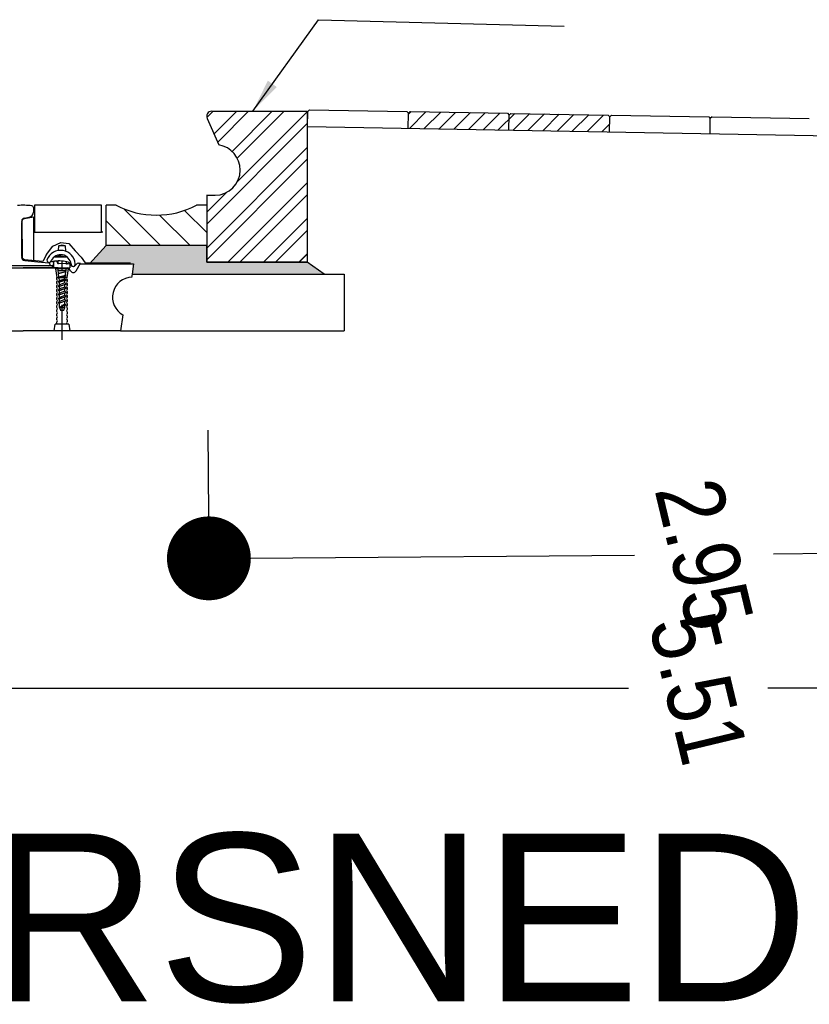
# Model space of a CAD drawing. Header units: millimetres. Extents: x 96940 to 101272, y 432237 to 434659.
# Tile 12 of 256: x 97649.27 to 97651.63, y 432594.75 to 432597.69. Entities that reach past the tile are written whole.
import ezdxf

# ---------------------------------------------------------------- set-up
doc = ezdxf.new("R2010")
doc.units = ezdxf.units.MM
doc.linetypes.add('GWI_DASHED', pattern=[5, 3.5, -1.5])
for name, color, linetype in [('NW_IP_maatvoering', 15, 'Continuous'), ('NW_profiel', 7, 'Continuous'), ('NW_profiel_arcering', 254, 'Continuous')]:
    doc.layers.add(name, color=color, linetype=linetype)
doc.styles.add('Arial Narrow', font='ARIALN.TTF')
doc.styles.add('DSV_ARIAL', font='arial.ttf')
doc.dimstyles.new('DSV_0500', dxfattribs={"dimtxt": 0.8, "dimasz": 0.25, "dimexe": 0, "dimexo": 0.5, "dimgap": 0.1, "dimtad": 0, "dimtih": 1, "dimtoh": 1, "dimdsep": 46, "dimtxsty": 'Arial Narrow', "dimblk": 'DOT', "dimcen": 0.25, "dimaunit": 2, "dimazin": 2, "dimtfac": 1, "dimtmove": 1, "dimatfit": 3, "dimfxl": 1, "dimtolj": 1, "dimtzin": 0, "dimarcsym": 0})

# ---------------------------------------------------------------- blocks, each defined once
blk = doc.blocks.new('_Dot')
at = {"color": 0, "linetype": 'ByBlock', "lineweight": -2}
blk.add_line((-0.5, 0), (-1, 0), dxfattribs=at)
at = {"color": 0, "linetype": 'ByBlock', "const_width": 0.5}
blk.add_lwpolyline([(-0.25, 0, 1), (0.25, 0, 1)], format="xyb", close=True, dxfattribs=at)
blk = doc.blocks.new('*D60')
at = {"layer": 'Defpoints', "color": 0, "transparency": 16777216}
for p in [(97648.5418, 432596.4186), (97654.0518, 432596.4186), (97654.0518, 432595.6927)]:
    blk.add_point(p, dxfattribs=at)
at = {"layer": 'NW_IP_maatvoering', "color": 0, "lineweight": -2, "transparency": 16777216}
for p, q in [((97648.5418, 432595.9186), (97648.5418, 432595.6927)), ((97654.0518, 432595.9186), (97654.0518, 432595.6927)), ((97648.7918, 432595.6927), (97651.0889, 432595.6927)), ((97653.8018, 432595.6927), (97651.5046, 432595.6927))]:
    blk.add_line(p, q, dxfattribs=at)
at = {"layer": 'NW_IP_maatvoering', "color": 0, "lineweight": -2, "transparency": 16777216, "xscale": 0.25, "yscale": 0.25, "zscale": 0.25}
for p, rotation in [((97648.5418, 432595.6927), 180.0000000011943), ((97654.0518, 432595.6927), 1.194311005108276e-09)]:
    blk.add_blockref('_Dot', p, dxfattribs=dict(at, rotation=rotation))
at = {"layer": 'NW_IP_maatvoering', "color": 0, "transparency": 16777216, "insert": (97651.2968, 432595.6927), "char_height": 0.2, "attachment_point": 5, "rotation": 283.4821, "style": 'Arial Narrow'}
blk.add_mtext('\\A1;5.51', dxfattribs=at)
blk = doc.blocks.new('*D61')
at = {"layer": 'Defpoints', "color": 0, "transparency": 16777216}
for p in [(97649.8318, 432596.9621), (97652.7829, 432596.9843), (97652.7896, 432596.1021)]:
    blk.add_point(p, dxfattribs=at)
at = {"layer": 'NW_IP_maatvoering', "color": 0, "lineweight": -2, "transparency": 16777216}
for p, q in [((97649.8355, 432596.4621), (97649.8384, 432596.0799)), ((97652.7867, 432596.4843), (97652.7896, 432596.1021)), ((97650.0884, 432596.0818), (97651.1065, 432596.0895)), ((97652.5396, 432596.1003), (97651.5215, 432596.0926))]:
    blk.add_line(p, q, dxfattribs=at)
at = {"layer": 'NW_IP_maatvoering', "color": 0, "lineweight": -2, "transparency": 16777216, "xscale": 0.25, "yscale": 0.25, "zscale": 0.25}
for p, rotation in [((97652.7896, 432596.1021), 0.4318180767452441), ((97649.8384, 432596.0799), 180.4318180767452)]:
    blk.add_blockref('_Dot', p, dxfattribs=dict(at, rotation=rotation))
at = {"layer": 'NW_IP_maatvoering', "color": 0, "transparency": 16777216, "insert": (97651.314, 432596.091), "char_height": 0.2, "attachment_point": 5, "rotation": 283.4821, "style": 'Arial Narrow'}
blk.add_mtext('\\A1;2.95', dxfattribs=at)

msp = doc.modelspace()

# ---------------------------------------------------------------- hatches: boundary and pattern name
at = {"layer": 'NW_profiel_arcering'}
h = msp.add_hatch(dxfattribs=at)
h.set_pattern_fill('ANSI32', color=256, scale=0.2, angle=-360, style=0)
h.set_pattern_definition([(45, (97639.98898, 432597.13199), (-0.053033, 0.053033), []), (45, (97640.02434, 432597.13199), (-0.053033, 0.053033), [])])
edge = h.paths.add_edge_path()
edge.add_ellipse((97649.85668, 432597.23716), major_axis=(-0.05309, 0.05309), ratio=1, start_angle=135, end_angle=224.93389, ccw=False)
edge.add_line((97649.85668, 432597.16207), (97649.83177, 432597.16207))
edge.add_line((97649.83177, 432597.16207), (97649.83177, 432597.13199))
edge.add_line((97649.83177, 432597.13199), (97649.8323, 432597.13199))
edge.add_line((97649.8323, 432597.13199), (97649.8323, 432597.01699))
edge.add_line((97649.8323, 432597.01699), (97649.83177, 432597.01699))
edge.add_line((97649.83177, 432597.01699), (97649.83177, 432596.96207))
edge.add_line((97649.83177, 432596.96207), (97650.13177, 432596.96207))
edge.add_line((97650.13177, 432596.96207), (97650.13177, 432597.41207))
edge.add_line((97650.13177, 432597.41207), (97650.0163, 432597.41207))
edge.add_line((97650.0163, 432597.41199), (97649.8452, 432597.41199))
edge.add_ellipse((97649.84677, 432597.39707), major_axis=(-0.01061, 0.01061), ratio=1, start_angle=-39.00062, end_angle=69)
edge.add_line((97649.83306, 432597.39097), (97649.86824, 432597.31197))
edge.add_ellipse((97649.855, 432597.23635), major_axis=(-0.05429, 0.05429), ratio=1, start_angle=225.53693, end_angle=305.07189, ccw=False)
h = msp.add_hatch(dxfattribs=at)
h.set_pattern_fill('ANSI32', color=256, scale=0.2, angle=-360, style=0)
h.set_pattern_definition([(45, (97639.98898, 432597.13199), (-0.053033, 0.053033), []), (45, (97640.02434, 432597.13199), (-0.053033, 0.053033), [])])
edge = h.paths.add_edge_path()
edge.add_arc((97649.85668, 432597.23716), 0.07509, -90, -0.06611, ccw=False)
edge.add_line((97649.85668, 432597.16207), (97649.83177, 432597.16207))
edge.add_line((97649.83177, 432597.16207), (97649.83177, 432597.13199))
edge.add_line((97649.83177, 432597.13199), (97649.8323, 432597.13199))
edge.add_line((97649.8323, 432597.13199), (97649.8323, 432597.01699))
edge.add_line((97649.8323, 432597.01699), (97649.83177, 432597.01699))
edge.add_line((97649.83177, 432597.01699), (97649.83177, 432596.96207))
edge.add_line((97649.83177, 432596.96207), (97650.13177, 432596.96207))
edge.add_line((97650.13177, 432596.96207), (97650.13177, 432597.41207))
edge.add_line((97650.13177, 432597.41207), (97650.0163, 432597.41207))
edge.add_line((97650.0163, 432597.41199), (97649.8452, 432597.41199))
edge.add_arc((97649.84677, 432597.39707), 0.015, -264.00062, -156)
edge.add_line((97649.83306, 432597.39097), (97649.86824, 432597.31197))
edge.add_arc((97649.855, 432597.23635), 0.07677, -359.46307, -279.92811, ccw=False)
h = msp.add_hatch(dxfattribs=at)
h.set_pattern_fill('ANSI31', color=1, scale=0.01, angle=-360, style=0)
h.set_pattern_definition([(45, (97544.346676, 432486.512293), (-0.02245064, 0.02245064), [])])
h.paths.add_polyline_path([(97650.55367, 432597.40923), (97650.4382, 432597.41127), (97650.43311, 432597.40636), (97650.43232, 432597.36136), (97650.55367, 432597.35922)])
h.paths.add_polyline_path([(97650.73307, 432597.40107), (97650.72816, 432597.40615), (97650.55367, 432597.40923), (97650.55367, 432597.35922), (97650.73227, 432597.35607)])
h.paths.add_polyline_path([(97651.03302, 432597.39577), (97651.02811, 432597.40086), (97650.73815, 432597.40598), (97650.73307, 432597.40107), (97650.73227, 432597.35607), (97651.03223, 432597.35078)])
at = {"layer": 'NW_profiel_arcering', "ltscale": 0.5}
h = msp.add_hatch(dxfattribs=at)
h.set_pattern_fill('ANSI31', color=1, scale=0.5, angle=-270, style=0)
h.set_pattern_definition([(135, (97639.72779, 432602.116775), (-0.04419417, -0.04419417), [])])
h.paths.add_polyline_path([(97649.83177, 432597.01207), (97649.83177, 432597.13207), (97649.80177, 432597.13207, -0.2450524), (97649.56177, 432597.13207), (97649.53177, 432597.13207), (97649.53177, 432597.01207)])
at = {"layer": 'NW_profiel_arcering'}
msp.add_hatch(color=253, dxfattribs=at).paths.add_polyline_path([(97650.18177, 432596.92706), (97650.13177, 432596.96207), (97649.83177, 432596.96207), (97649.83177, 432597.01207), (97649.53177, 432597.01207), (97649.48301, 432596.95806), (97649.61402, 432596.95806), (97649.60923, 432596.92706)])

# ---------------------------------------------------------------- linework, layer by layer
at = {"layer": 'NW_profiel', "color": 9}
for p, q in [((97649.84677, 432597.41207), (97650.13177, 432597.41207)), ((97649.84677, 432597.41207), (97650.13177, 432597.41207)), ((97650.13177, 432597.41207), (97650.13177, 432596.96207)), ((97650.13177, 432597.41207), (97650.13177, 432596.96207)), ((97650.13237, 432597.36665), (97650.13316, 432597.41165)), ((97650.13825, 432597.41656), (97650.13316, 432597.41165)), ((97650.13825, 432597.41656), (97650.4282, 432597.41144)), ((97650.4282, 432597.41144), (97650.43311, 432597.40636)), ((97650.43232, 432597.36136), (97650.43311, 432597.40636)), ((97650.4382, 432597.41127), (97650.43311, 432597.40636)), ((97650.4382, 432597.41127), (97650.72816, 432597.40615)), ((97650.72816, 432597.40615), (97650.73307, 432597.40107)), ((97650.73227, 432597.35607), (97650.73307, 432597.40107)), ((97650.73815, 432597.40598), (97650.73307, 432597.40107)), ((97650.73815, 432597.40598), (97651.02811, 432597.40086)), ((97649.83306, 432597.39097), (97649.86824, 432597.31197)), ((97649.83306, 432597.39097), (97649.86824, 432597.31197)), ((97651.02811, 432597.40086), (97651.03302, 432597.39577)), ((97651.03223, 432597.35078), (97651.03302, 432597.39577)), ((97651.03811, 432597.40069), (97651.03302, 432597.39577)), ((97651.03811, 432597.40069), (97651.32806, 432597.39557)), ((97651.32806, 432597.39557), (97651.33297, 432597.39048)), ((97651.33218, 432597.34549), (97651.33297, 432597.39048)), ((97651.33806, 432597.39539), (97651.33297, 432597.39048)), ((97651.33806, 432597.39539), (97651.62802, 432597.39028)), ((97650.13237, 432597.36665), (97652.23204, 432597.32962)), ((97649.83172, 432597.16207), (97649.85672, 432597.16207)), ((97649.83172, 432597.16207), (97649.85672, 432597.16207)), ((97649.83177, 432597.16207), (97649.83177, 432596.96207)), ((97649.83177, 432597.16207), (97649.83177, 432596.96207)), ((97649.83177, 432597.13199), (97649.83177, 432597.01199)), ((97649.83177, 432597.13199), (97649.83177, 432597.01199)), ((97649.83177, 432596.96207), (97650.13177, 432596.96207)), ((97649.83177, 432596.96207), (97650.13177, 432596.96207))]:
    msp.add_line(p, q, dxfattribs=at)
at = {"layer": 'NW_profiel', "color": 7}
for p, q in [((97649.31511, 432597.12573), (97649.31511, 432597.11137)), ((97649.28036, 432596.97992), (97649.28036, 432597.08047)), ((97649.28786, 432597.09362), (97649.30306, 432597.09666)), ((97649.28937, 432596.96757), (97649.32804, 432596.9637)), ((97649.32804, 432596.9637), (97649.36166, 432596.96034)), ((97649.36436, 432596.95735), (97649.36436, 432596.95507))]:
    msp.add_line(p, q, dxfattribs=at)
at = {"layer": 'NW_profiel', "color": 1}
for p, q in [((97649.31863, 432597.13207), (97649.31863, 432597.05207)), ((97649.51863, 432597.13207), (97649.31863, 432597.13207)), ((97649.51863, 432597.05207), (97649.51863, 432597.13207)), ((97649.53177, 432597.01207), (97649.53177, 432597.13207)), ((97649.56177, 432597.13207), (97649.53177, 432597.13207)), ((97649.83177, 432597.13207), (97649.80177, 432597.13207)), ((97649.83177, 432597.13207), (97649.83177, 432597.01207)), ((97649.28036, 432597.08392), (97649.28036, 432597.0429)), ((97649.28036, 432596.97992), (97649.28036, 432597.08047)), ((97649.31863, 432597.05207), (97649.51863, 432597.05207)), ((97649.52261, 432597.05207), (97649.51611, 432597.05207)), ((97649.37287, 432597.0099), (97649.3971, 432597.02156)), ((97649.3971, 432597.02156), (97649.42043, 432597.01797)), ((97649.28036, 432597.00724), (97649.28036, 432596.97752)), ((97649.35432, 432596.98507), (97649.37287, 432597.0099)), ((97649.42043, 432597.01797), (97649.44017, 432596.99673)), ((97649.44017, 432596.99673), (97649.45752, 432596.97729)), ((97649.37681, 432596.9643), (97649.37518, 432596.96206)), ((97649.37518, 432596.96206), (97649.37518, 432596.94606)), ((97649.38631, 432596.96353), (97649.38664, 432596.96143)), ((97649.38868, 432596.95855), (97649.38868, 432596.96616)), ((97649.41268, 432596.96433), (97649.41268, 432596.95802)), ((97649.45752, 432596.97729), (97649.46978, 432596.96068)), ((97650.10747, 432596.96351), (97650.13177, 432596.98781)), ((97649.16968, 432596.94606), (97649.28518, 432596.94606)), ((97649.28518, 432596.95206), (97649.19818, 432596.95206)), ((97649.37218, 432596.95206), (97649.28518, 432596.95206)), ((97649.28518, 432596.94606), (97649.40068, 432596.94606)), ((97649.38868, 432596.94606), (97649.28518, 432596.94606)), ((97649.37268, 432596.94606), (97649.37268, 432596.9521)), ((97649.37518, 432596.95506), (97649.37518, 432596.95735)), ((97649.37518, 432596.94606), (97649.38868, 432596.94606)), ((97649.38868, 432596.94606), (97649.4235, 432596.94606)), ((97649.41234, 432596.95802), (97649.39058, 432596.95809)), ((97649.40068, 432596.94606), (97649.41566, 432596.94606)), ((97649.41439, 432596.95802), (97649.41234, 432596.95802)), ((97649.41983, 432596.95802), (97649.41268, 432596.95803)), ((97649.41268, 432596.94606), (97649.41628, 432596.94602)), ((97649.41439, 432596.95802), (97649.41576, 432596.95802)), ((97649.41983, 432596.95802), (97649.41576, 432596.95802)), ((97649.42595, 432596.93627), (97649.42234, 432596.94252)), ((97649.4235, 432596.95712), (97649.4235, 432596.94606)), ((97649.42704, 432596.95352), (97649.42676, 432596.95402)), ((97649.44238, 432596.95605), (97649.44088, 432596.95348)), ((97649.4424, 432596.93625), (97649.45599, 432596.95952)), ((97649.44929, 432596.96002), (97649.45599, 432596.96002)), ((97649.45514, 432596.95806), (97649.60518, 432596.95806)), ((97649.45599, 432596.95952), (97649.45599, 432596.96002)), ((97649.46978, 432596.96068), (97649.60467, 432596.96068)), ((97649.47398, 432596.95806), (97649.48205, 432596.95806)), ((97649.48618, 432596.95806), (97649.50168, 432596.95806)), ((97649.50868, 432596.95806), (97649.52418, 432596.95806)), ((97649.60899, 432596.91681), (97649.61053, 432596.92706)), ((97649.61042, 432596.92726), (97650.24172, 432596.92726)), ((97650.24172, 432596.92726), (97650.24172, 432596.75806)), ((97649.58229, 432596.80547), (97649.57518, 432596.75806)), ((97648.99518, 432596.75806), (97649.28518, 432596.75806)), ((97649.57518, 432596.75806), (97649.28518, 432596.75806)), ((97649.57518, 432596.75806), (97650.24172, 432596.75806))]:
    msp.add_line(p, q, dxfattribs=at)
at = {"layer": 'NW_profiel', "color": 15, "ltscale": 0.03}
for p, q in [((97649.3905, 432596.99729), (97649.39118, 432597.01089)), ((97649.39118, 432597.01089), (97649.40068, 432597.01389)), ((97649.41018, 432597.01089), (97649.39118, 432597.01089)), ((97649.40068, 432597.01389), (97649.41018, 432597.01089)), ((97649.41018, 432597.01089), (97649.41095, 432596.99529)), ((97649.37824, 432596.97889), (97649.41464, 432596.97889)), ((97649.40365, 432596.98389), (97649.38923, 432596.98389)), ((97649.38118, 432596.94306), (97649.38518, 432596.91706)), ((97649.42018, 432596.94306), (97649.38118, 432596.94306)), ((97649.38353, 432596.94306), (97649.38498, 432596.94506)), ((97649.38498, 432596.94506), (97649.41637, 432596.94506)), ((97649.38868, 432596.93765), (97649.38868, 432596.94606)), ((97649.38973, 432596.92971), (97649.38868, 432596.93765)), ((97649.38973, 432596.92971), (97649.38868, 432596.93765)), ((97649.38868, 432596.93765), (97649.41268, 432596.93765)), ((97649.38868, 432596.93765), (97649.41268, 432596.93765)), ((97649.38868, 432596.92865), (97649.41268, 432596.93486)), ((97649.38868, 432596.92865), (97649.41268, 432596.93486)), ((97649.38973, 432596.92971), (97649.41234, 432596.93516)), ((97649.38973, 432596.92971), (97649.41234, 432596.93516)), ((97649.38992, 432596.92832), (97649.41268, 432596.93486)), ((97649.38992, 432596.92832), (97649.41268, 432596.93486)), ((97649.41086, 432596.92401), (97649.41229, 432596.93475)), ((97649.41234, 432596.93516), (97649.41268, 432596.93765)), ((97649.41234, 432596.93516), (97649.41268, 432596.93765)), ((97649.41268, 432596.93486), (97649.41234, 432596.93516)), ((97649.41268, 432596.93486), (97649.41234, 432596.93516)), ((97649.41268, 432596.93765), (97649.41268, 432596.94606)), ((97649.41618, 432596.91706), (97649.42018, 432596.94306)), ((97649.41637, 432596.94506), (97649.41783, 432596.94306)), ((97649.38518, 432596.91706), (97649.41618, 432596.91706)), ((97649.38518, 432596.91106), (97649.38518, 432596.91674)), ((97649.38518, 432596.89906), (97649.38518, 432596.90474)), ((97649.38973, 432596.92971), (97649.38868, 432596.92865)), ((97649.38973, 432596.92971), (97649.38868, 432596.92865)), ((97649.38992, 432596.92832), (97649.38868, 432596.92865)), ((97649.38992, 432596.92832), (97649.38868, 432596.92865)), ((97649.38868, 432596.91615), (97649.41268, 432596.92236)), ((97649.39121, 432596.91868), (97649.38868, 432596.91615)), ((97649.39156, 432596.91538), (97649.38868, 432596.91615)), ((97649.38868, 432596.90365), (97649.41268, 432596.9089)), ((97649.39268, 432596.90765), (97649.38868, 432596.90365)), ((97649.39156, 432596.90288), (97649.38868, 432596.90365)), ((97649.39121, 432596.91868), (97649.38992, 432596.92832)), ((97649.39121, 432596.91868), (97649.41086, 432596.92401)), ((97649.39156, 432596.91538), (97649.41268, 432596.92236)), ((97649.39156, 432596.90288), (97649.39268, 432596.90258)), ((97649.39268, 432596.90765), (97649.39164, 432596.9154)), ((97649.39268, 432596.90765), (97649.40937, 432596.91285)), ((97649.41268, 432596.9089), (97649.39268, 432596.90258)), ((97649.40868, 432596.90765), (97649.39268, 432596.90765)), ((97649.39268, 432596.8964), (97649.39268, 432596.90258)), ((97649.40868, 432596.90098), (97649.40868, 432596.90765)), ((97649.40937, 432596.91285), (97649.41054, 432596.92165)), ((97649.40937, 432596.91285), (97649.41268, 432596.9089)), ((97649.41268, 432596.92236), (97649.41086, 432596.92401)), ((97649.41618, 432596.91074), (97649.41618, 432596.90506)), ((97649.38518, 432596.88706), (97649.38518, 432596.89274)), ((97649.38518, 432596.87506), (97649.38518, 432596.88074)), ((97649.38868, 432596.89115), (97649.41268, 432596.89736)), ((97649.39268, 432596.89515), (97649.38868, 432596.89115)), ((97649.39156, 432596.89038), (97649.38868, 432596.89115)), ((97649.38868, 432596.87865), (97649.41268, 432596.88486)), ((97649.39268, 432596.88265), (97649.38868, 432596.87865)), ((97649.39156, 432596.87788), (97649.38868, 432596.87865)), ((97649.39156, 432596.89038), (97649.39268, 432596.89008)), ((97649.39156, 432596.87788), (97649.39268, 432596.87758)), ((97649.40868, 432596.90098), (97649.39268, 432596.89515)), ((97649.41268, 432596.89736), (97649.39268, 432596.89008)), ((97649.39268, 432596.89515), (97649.39268, 432596.89617)), ((97649.39268, 432596.88265), (97649.39268, 432596.89008)), ((97649.40868, 432596.88848), (97649.39268, 432596.88265)), ((97649.41268, 432596.88486), (97649.39268, 432596.87758)), ((97649.39268, 432596.88265), (97649.39268, 432596.88367)), ((97649.39268, 432596.87015), (97649.39268, 432596.87758)), ((97649.40868, 432596.87598), (97649.39268, 432596.87015)), ((97649.41268, 432596.89736), (97649.40868, 432596.90098)), ((97649.40868, 432596.88848), (97649.40868, 432596.8959)), ((97649.41268, 432596.88486), (97649.40868, 432596.88848)), ((97649.40868, 432596.87598), (97649.40868, 432596.8834)), ((97649.41268, 432596.87236), (97649.40868, 432596.87598)), ((97649.41618, 432596.89874), (97649.41618, 432596.89306)), ((97649.41618, 432596.88674), (97649.41618, 432596.88106)), ((97649.41618, 432596.87474), (97649.41618, 432596.86906)), ((97649.38518, 432596.86306), (97649.38518, 432596.86874)), ((97649.38518, 432596.85106), (97649.38518, 432596.85674)), ((97649.38518, 432596.83906), (97649.38518, 432596.84474)), ((97649.38868, 432596.86615), (97649.41268, 432596.87236)), ((97649.39268, 432596.87015), (97649.38868, 432596.86615)), ((97649.39156, 432596.86538), (97649.38868, 432596.86615)), ((97649.38868, 432596.85365), (97649.41268, 432596.85986)), ((97649.39268, 432596.85765), (97649.38868, 432596.85365)), ((97649.39156, 432596.85288), (97649.38868, 432596.85365)), ((97649.38868, 432596.84115), (97649.41268, 432596.84736)), ((97649.39268, 432596.84515), (97649.38868, 432596.84115)), ((97649.39156, 432596.86538), (97649.39268, 432596.86508)), ((97649.39156, 432596.85288), (97649.39268, 432596.85258)), ((97649.41268, 432596.87236), (97649.39268, 432596.86508)), ((97649.39268, 432596.87015), (97649.39268, 432596.87117)), ((97649.39268, 432596.85765), (97649.39268, 432596.86459)), ((97649.40868, 432596.86348), (97649.39268, 432596.85765)), ((97649.41268, 432596.85986), (97649.39268, 432596.85258)), ((97649.39268, 432596.85765), (97649.39268, 432596.85867)), ((97649.39268, 432596.84515), (97649.39268, 432596.85258)), ((97649.40868, 432596.85098), (97649.39268, 432596.84515)), ((97649.41268, 432596.84736), (97649.39268, 432596.84008)), ((97649.39268, 432596.84515), (97649.39268, 432596.84617)), ((97649.40868, 432596.86348), (97649.40868, 432596.8709)), ((97649.41268, 432596.85986), (97649.40868, 432596.86348)), ((97649.40868, 432596.85098), (97649.40868, 432596.8584)), ((97649.41268, 432596.84736), (97649.40868, 432596.85098)), ((97649.40868, 432596.83848), (97649.40868, 432596.8459)), ((97649.41618, 432596.86274), (97649.41618, 432596.85706)), ((97649.41618, 432596.85074), (97649.41618, 432596.84506)), ((97649.38518, 432596.82706), (97649.38518, 432596.83274)), ((97649.38518, 432596.81506), (97649.38518, 432596.82074)), ((97649.39156, 432596.84038), (97649.38868, 432596.84115)), ((97649.39156, 432596.84038), (97649.39268, 432596.84008)), ((97649.39268, 432596.83265), (97649.39268, 432596.84008)), ((97649.39268, 432596.82765), (97649.40868, 432596.83848)), ((97649.41268, 432596.83486), (97649.39268, 432596.82758)), ((97649.39268, 432596.83265), (97649.39268, 432596.83367)), ((97649.39268, 432596.82765), (97649.39268, 432596.83265)), ((97649.39268, 432596.82758), (97649.39268, 432596.82765)), ((97649.39268, 432596.82765), (97649.40868, 432596.82765)), ((97649.39268, 432596.82765), (97649.39568, 432596.81965)), ((97649.39568, 432596.81965), (97649.40568, 432596.81965)), ((97649.40568, 432596.81965), (97649.40868, 432596.82765)), ((97649.41268, 432596.83486), (97649.40868, 432596.83848)), ((97649.40868, 432596.82765), (97649.40868, 432596.8334)), ((97649.41618, 432596.83874), (97649.41618, 432596.83306)), ((97649.41618, 432596.82674), (97649.41618, 432596.82106)), ((97649.41618, 432596.81474), (97649.41618, 432596.80906)), ((97649.38518, 432596.80306), (97649.38518, 432596.80874)), ((97649.38518, 432596.79106), (97649.38518, 432596.79674)), ((97649.38518, 432596.77906), (97649.38518, 432596.78474)), ((97649.41618, 432596.80274), (97649.41618, 432596.79706)), ((97649.41618, 432596.79074), (97649.41618, 432596.78506)), ((97649.39034, 432596.77806), (97649.38518, 432596.77906)), ((97649.41618, 432596.77874), (97649.41618, 432596.77806))]:
    msp.add_line(p, q, dxfattribs=at)
at = {"layer": 'NW_profiel', "color": 1, "linetype": 'GWI_DASHED', "ltscale": 0.03}
msp.add_line((97649.40068, 432596.73074), (97649.40068, 432596.96584), dxfattribs=at)
at = {"layer": 'NW_profiel', "color": 1, "ltscale": 0.03}
for p, q in [((97649.37768, 432596.75806), (97649.38068, 432596.77806)), ((97649.38643, 432596.77806), (97649.38068, 432596.77806)), ((97649.41618, 432596.77806), (97649.38643, 432596.77806)), ((97649.42068, 432596.77806), (97649.41618, 432596.77806)), ((97649.42068, 432596.77806), (97649.42368, 432596.75806))]:
    msp.add_line(p, q, dxfattribs=at)
at = {"layer": 'NW_profiel', "color": 1}
msp.add_lwpolyline([(97649.2805, 432597.084, -0.2785768), (97649.28871, 432597.09283), (97649.31523, 432597.09813), (97649.31523, 432596.96507), (97649.28968, 432596.96963, -0.2380672), (97649.28058, 432596.97759)], format="xyb", dxfattribs=at)
at = {"layer": 'NW_profiel', "color": 1, "flags": 128}
msp.add_lwpolyline([(97649.35432, 432596.98507), (97649.34355, 432596.96448), (97649.28864, 432596.96909), (97649.283, 432596.97319), (97649.28146, 432597.09009)], dxfattribs=at)
at = {"layer": 'NW_profiel', "color": 1}
msp.add_lwpolyline([(97649.83177, 432597.01207), (97649.83177, 432597.01207), (97649.53177, 432597.01207), (97649.48301, 432596.95806), (97649.61402, 432596.95806), (97649.61402, 432596.95806), (97649.60923, 432596.92706), (97650.18177, 432596.92706), (97650.13177, 432596.96207), (97649.83177, 432596.96207)], close=True, dxfattribs=at)
at = {"layer": 'NW_profiel', "color": 9}
for centre, radius, start, end in [((97649.84677, 432597.39707), 0.015, 90, 204), ((97649.84677, 432597.39707), 0.015, 90, 204), ((97649.855, 432597.23635), 0.07677, 0.53658, 80.07189), ((97649.855, 432597.23635), 0.07677, 0.53658, 80.07189), ((97649.85668, 432597.23716), 0.07509, 270.02753, 359.9339), ((97649.85668, 432597.23716), 0.07509, 270.02753, 359.9339)]:
    msp.add_arc(centre, radius, start, end, dxfattribs=at)
at = {"layer": 'NW_profiel', "color": 7}
for centre, radius, start, end in [((97649.28575, 432596.90689), 0.22519, 83.64653, 94.49462), ((97649.30011, 432597.11137), 0.015, 281.30993, 360), ((97649.31011, 432597.12573), 0.005, 0, 83.64654), ((97649.29036, 432597.08392), 0.01, 101.30993, 180), ((97649.29036, 432596.97752), 0.01, 180, 264.28941), ((97649.36136, 432596.95507), 0.003, 270, 360), ((97649.36136, 432596.95735), 0.003, 360, 84.28941)]:
    msp.add_arc(centre, radius, start, end, dxfattribs=at)
at = {"layer": 'NW_profiel', "color": 1}
for centre, radius, start, end in [((97649.68177, 432597.36221), 0.25955, 242.46174, 297.53826), ((97649.37159, 432596.97101), 0.0065, 236.10936, 288.67601), ((97649.39161, 432596.8462), 0.12, 78.74938, 98.5973), ((97649.37923, 432596.96254), 0.003, 96.0724, 143.99997), ((97649.37923, 432596.96254), 0.003, 144.0117, 144.03666), ((97649.37923, 432596.96254), 0.003, 96.07965, 96.14672), ((97649.38337, 432596.96291), 0.003, 8.99919, 94.0373), ((97649.39059, 432596.96209), 0.004, 188.99805, 269.84988), ((97649.41151, 432596.94624), 0.018, 23.52426, 78.74932), ((97649.37218, 432596.95506), 0.003, 270, 360), ((97649.41628, 432596.93902), 0.007, 30, 90), ((97649.41983, 432596.95002), 0.008, 30, 90), ((97649.43418, 432596.94102), 0.0095, 210.00001, 329.70003), ((97649.43418, 432596.94102), 0.0095, 210.07804, 329.92196), ((97649.43397, 432596.95752), 0.008, 210.00001, 329.70003), ((97649.44929, 432596.95202), 0.008, 90.00001, 149.70001), ((97649.61118, 432596.85806), 0.06, 91.89796, 241.21859)]:
    msp.add_arc(centre, radius, start, end, dxfattribs=at)
at = {"layer": 'NW_profiel', "color": 15, "ltscale": 0.03}
for centre, radius, start, end in [((97649.3966, 432596.95392), 0.04379, 80.40816, 159.49313), ((97649.3966, 432596.95392), 0.04379, 5.09212, 80.40816), ((97649.36199, 432596.96818), 0.0065, 170.40823, 352.95227), ((97649.36199, 432596.96818), 0.0065, 144.80924, 170.40824), ((97649.39644, 432596.95347), 0.03126, 6.1427, 153.57202), ((97649.39161, 432596.8462), 0.133, 78.98248, 96.01862), ((97649.41868, 432596.97289), 0.006, 119.77753, 133.91555), ((97649.41151, 432596.94624), 0.031, 79.08069, 79.74791), ((97649.43397, 432596.95602), 0.0065, 179.54984, 16.00725), ((97649.43397, 432596.95602), 0.0065, 170.40824, 16.00725), ((97649.43397, 432596.95602), 0.0065, 172.95224, 179.54993), ((97649.41151, 432596.94624), 0.031, 20.83012, 22.22162), ((97649.38368, 432596.9199), 0.0035, 295.37691, 305.82858), ((97649.38368, 432596.9079), 0.0035, 295.37693, 64.62307), ((97649.41768, 432596.9139), 0.0035, 115.37693, 244.62307), ((97649.41768, 432596.9019), 0.0035, 115.37693, 244.62307), ((97649.38368, 432596.8959), 0.0035, 295.37693, 64.62307), ((97649.38368, 432596.8839), 0.0035, 295.37693, 64.62307), ((97649.38368, 432596.8719), 0.0035, 295.37693, 64.62307), ((97649.41768, 432596.8899), 0.0035, 115.37693, 244.62307), ((97649.41768, 432596.8779), 0.0035, 115.37693, 244.62307), ((97649.38368, 432596.8599), 0.0035, 295.37693, 64.62307), ((97649.38368, 432596.8479), 0.0035, 295.37693, 64.62307), ((97649.41768, 432596.8659), 0.0035, 115.37693, 244.62307), ((97649.41768, 432596.8539), 0.0035, 115.37693, 244.62307), ((97649.41768, 432596.8419), 0.0035, 115.37693, 244.62307), ((97649.38368, 432596.8359), 0.0035, 295.37693, 64.62307), ((97649.38368, 432596.8239), 0.0035, 295.37693, 64.62307), ((97649.38368, 432596.8119), 0.0035, 295.37693, 64.62307), ((97649.41768, 432596.8299), 0.0035, 115.37693, 244.62307), ((97649.41768, 432596.8179), 0.0035, 115.37693, 244.62307), ((97649.38368, 432596.7999), 0.0035, 295.37693, 64.62307), ((97649.38368, 432596.7879), 0.0035, 295.37693, 64.62307), ((97649.41768, 432596.8059), 0.0035, 115.37693, 244.62307), ((97649.41768, 432596.7939), 0.0035, 115.37693, 244.62307), ((97649.41768, 432596.7819), 0.0035, 115.37693, 244.62307), ((97649.38368, 432596.7759), 0.0035, 38.15563, 64.62307)]:
    msp.add_arc(centre, radius, start, end, dxfattribs=at)

# ---------------------------------------------------------------- texts
at = {"layer": 'NW_IP_maatvoering', "insert": (97647.59084, 432595.25981), "char_height": 0.5, "width": 6.7032457, "attachment_point": 1, "rotation": 0, "style": 'DSV_ARIAL'}
msp.add_mtext('{\\fArial|b0|i0|c238|p34;DOORSNEDE }B{\\fArial|b0|i0|c238|p34;-}B', dxfattribs=at)

# ---------------------------------------------------------------- dimensions: what is measured, and where the dimension line sits
at = {"layer": 'NW_IP_maatvoering'}
for p1, p2, distance, picture, middle in [((97649.83177, 432596.96207), (97652.78292, 432596.98431), -0.8822, '*D61', (97651.31399, 432596.09102)), ((97648.54177, 432596.41855), (97654.05177, 432596.41855), -0.72581, '*D60', (97651.29677, 432595.69275))]:
    dim = msp.add_aligned_dim(p1=p1, p2=p2, distance=distance, dimstyle='DSV_0500', override={"dimtxt": 0.2}, dxfattribs=at)
    dim.commit()
    dim.dimension.update_dxf_attribs({"geometry": picture, "text_midpoint": middle, "text_rotation": 180})

# ---------------------------------------------------------------- leaders
msp.add_leader([(97649.96925, 432597.41261), (97650.16475, 432597.68512), (97650.89727, 432597.6657)], dimstyle='DSV_0500', override={"dimasz": 0.1, "dimgap": 0.1, "dimtad": 0}, dxfattribs=at)

doc.saveas('drawing.dxf')
